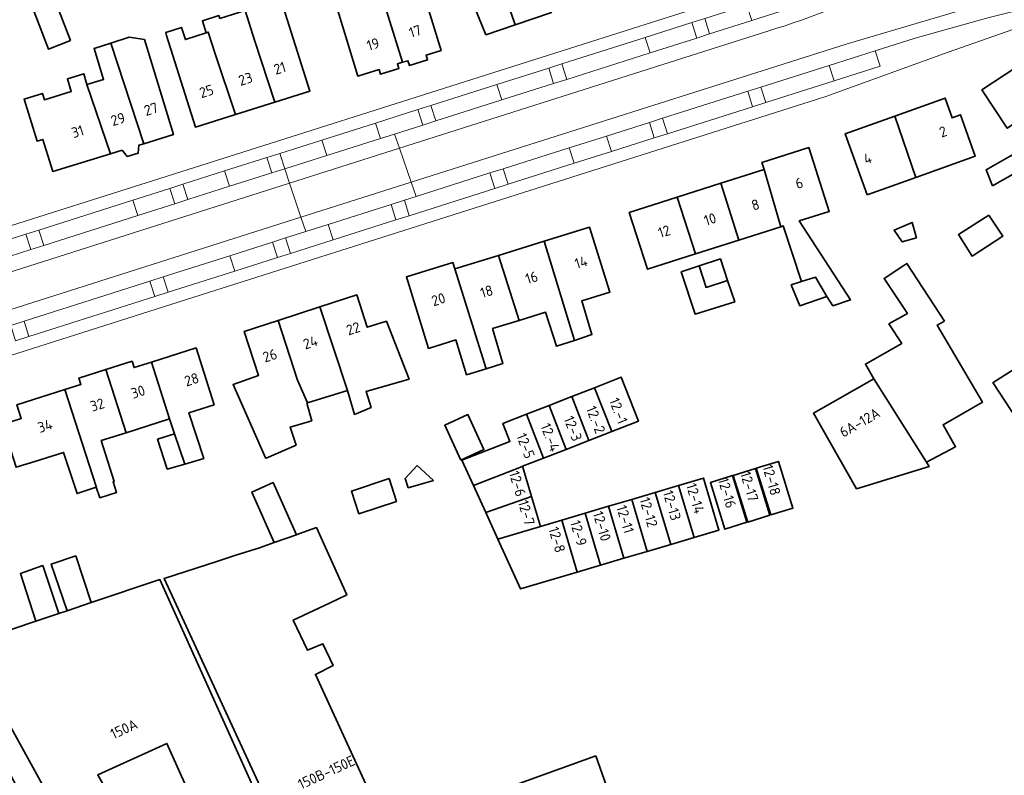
# Model space of a CAD drawing. Extents: x 152761 to 155748, y 459947 to 462743.
# Tile 194 of 256: x 155090 to 155217, y 461734 to 461832. Entities that reach past the tile are written whole.
import ezdxf
from ezdxf.enums import TextEntityAlignment as Align

# ---------------------------------------------------------------- set-up
doc = ezdxf.new("R2010")
doc.units = 0
doc.header["$LTSCALE"] = 0.75
for name, color, linetype, lineweight in [('B-RO-GR-GROENVOORZIENING-GV', 251, 'CONTINUOUS', 18), ('B-RO-OG-BEBOUWING-GV', 6, 'CONTINUOUS', 35), ('B-RO-OG-BEBOUWING-T18', 1, 'CONTINUOUS', 18), ('B-RO-VH-VERHARDING_ASFALT-GV', 251, 'CONTINUOUS', 18), ('B-RO-VH-VERHARDING_BETONSTRAATSTEEN-GV', 251, 'CONTINUOUS', 18), ('B-RO-VH-VERHARDING_TEGEL-GV', 251, 'CONTINUOUS', 18)]:
    doc.layers.add(name, color=color, linetype=linetype, lineweight=lineweight)
doc.styles.add('NLCS-ISO-M200-T18', font='NLCS-ISO.ttf', dxfattribs={"height": 0.36})

msp = doc.modelspace()

# ---------------------------------------------------------------- linework, layer by layer
at = {"layer": 'B-RO-GR-GROENVOORZIENING-GV', "flags": 128}
for points in [[(155176.816, 461831.302), (155177.447, 461829.308), (155179.124, 461829.832), (155178.506, 461831.838)], [(155160.638, 461823.96), (155160.013, 461825.971), (155158.321, 461825.43), (155158.943, 461823.431)], [(155184.675, 461820.423), (155186.391, 461820.972), (155185.752, 461822.96), (155184.05, 461822.427)], [(155141.39, 461820.054), (155142.023, 461818.055), (155143.704, 461818.601), (155143.071, 461820.596)], [(155171.964, 461816.395), (155173.662, 461816.933), (155173.008, 461818.926), (155171.324, 461818.381)], [(155121.851, 461813.856), (155122.502, 461811.86), (155124.162, 461812.401), (155123.537, 461814.39)], [(155153.054, 461810.397), (155152.422, 461812.393), (155150.709, 461811.86), (155151.345, 461809.851)], [(155111.631, 461808.405), (155110.963, 461810.399), (155109.287, 461809.863), (155109.952, 461807.874)], [(155138.549, 461805.798), (155140.266, 461806.33), (155139.633, 461808.329), (155137.913, 461807.786)], [(155091.322, 461801.945), (155092.997, 461802.478), (155092.369, 461804.479), (155090.658, 461803.939)], [(155124.281, 461803.461), (155122.563, 461802.91), (155123.216, 461800.908), (155124.927, 461801.462)], [(155109.066, 461796.427), (155108.438, 461798.419), (155106.729, 461797.883), (155107.367, 461795.873)], [(155090.437, 461792.696), (155088.725, 461792.142), (155089.333, 461790.148), (155091.054, 461790.69)]]:
    msp.add_lwpolyline(points, close=True, dxfattribs=at)
at = {"layer": 'B-RO-OG-BEBOUWING-GV', "flags": 128}
for points in [[(155131.183, 461843.018), (155133.816, 461844.072), (155139.408, 461826.165), (155140.095, 461826.376), (155140.283, 461825.764), (155142.635, 461826.487), (155142.447, 461827.099), (155144.387, 461827.695), (155141.538, 461836.966), (155139.637, 461836.382), (155137.451, 461843.495), (155136.976, 461845.337), (155132.513, 461856.489), (155125.57, 461853.711), (155130.033, 461842.558)], [(155148.312, 461845.913), (155145.974, 461845.13), (155145.986, 461845.1), (155148.304, 461839.62), (155146.462, 461838.877), (155150.18, 461829.739), (155153.955, 461831.009), (155153.441, 461832.502)], [(155148.312, 461845.913), (155153.441, 461832.502), (155153.955, 461831.009), (155158.652, 461832.589), (155153.815, 461844.103), (155151.793, 461843.281), (155150.443, 461846.628)], [(155139.408, 461826.165), (155133.816, 461844.072), (155131.183, 461843.018), (155133.849, 461834.343), (155130.848, 461833.42), (155133.624, 461824.387), (155134.444, 461824.639), (155136.377, 461825.233), (155136.565, 461824.621), (155138.935, 461825.35), (155138.747, 461825.962)], [(155096.439, 461828.977), (155094.362, 461834.356), (155091.524, 461833.26), (155093.601, 461827.882)], [(155122.869, 461821.013), (155127.391, 461822.436), (155123.651, 461834.32), (155121.438, 461833.623), (155119.037, 461832.867), (155120.315, 461828.913)], [(155117.782, 461819.411), (155122.869, 461821.013), (155120.315, 461828.913), (155119.037, 461832.867), (155115.771, 461831.839), (155115.657, 461832.201), (155113.512, 461831.512), (155113.999, 461829.999), (155114.268, 461830.069), (155115.151, 461827.245)], [(155224.832, 461822.381), (155225.091, 461822.551), (155224.23, 461823.859), (155228.472, 461826.518), (155228.768, 461826.099), (155231.557, 461827.866), (155231.601, 461827.796), (155232.132, 461828.146), (155230.159, 461831.145), (155227.886, 461831.613), (155225.285, 461829.902), (155225.127, 461830.142), (155224.669, 461829.84), (155224.763, 461829.698), (155222.932, 461828.493), (155222.829, 461828.65), (155222.366, 461828.346), (155222.571, 461828.034), (155220.089, 461826.401), (155214.338, 461822.617), (155217.617, 461817.633)], [(155117.782, 461819.411), (155115.151, 461827.245), (155114.268, 461830.069), (155113.999, 461829.999), (155111.323, 461829.107), (155110.809, 461830.675), (155108.761, 461830.01), (155108.885, 461829.617), (155112.609, 461817.783)], [(155101.689, 461828.654), (155105.917, 461815.645), (155109.755, 461816.817), (155106.003, 461829.101), (155104.043, 461829.427)], [(155098.585, 461823.296), (155101.612, 461814.33), (155103.127, 461814.793), (155103.784, 461813.99), (155105.22, 461814.428), (155105.308, 461815.459), (155105.917, 461815.645), (155101.689, 461828.654), (155099.503, 461827.936), (155100.721, 461823.948)], [(155098.585, 461823.296), (155098.158, 461824.695), (155096.052, 461824.051), (155096.558, 461822.396), (155093.071, 461821.331), (155092.822, 461822.145), (155090.457, 461821.422), (155092.124, 461815.965), (155092.882, 461816.196), (155094.148, 461812.05), (155101.612, 461814.33)], [(155203.08, 461819.224), (155205.801, 461811.284), (155213.461, 461814.018), (155211.556, 461819.376), (155210.474, 461818.991), (155209.568, 461821.534)], [(155199.505, 461809.037), (155205.801, 461811.284), (155203.08, 461819.224), (155196.646, 461816.934)], [(155191.004, 461797.813), (155192.808, 461798.382), (155194.301, 461795.894), (155195.057, 461794.677), (155197.328, 461795.434), (155190.714, 461805.661), (155194.587, 461806.894), (155191.962, 461815.144), (155185.882, 461813.209), (155186.171, 461812.3), (155188.35, 461804.909), (155188.652, 461805.005)], [(155215.728, 461810.189), (155219.305, 461812.224), (155218.198, 461814.17), (155214.88, 461812.283)], [(155188.35, 461804.909), (155186.171, 461812.3), (155180.577, 461810.52), (155182.919, 461803.181)], [(155174.943, 461808.727), (155177.283, 461801.387), (155182.919, 461803.181), (155180.577, 461810.52)], [(155177.283, 461801.387), (155174.943, 461808.727), (155168.732, 461806.75), (155171.068, 461799.409)], [(155215.226, 461806.409), (155211.307, 461803.896), (155213.076, 461801.112), (155217.036, 461803.679)], [(155157.709, 461803.016), (155161.644, 461790.211), (155163.895, 461790.947), (155162.582, 461795.302), (155166.201, 461796.423), (155163.594, 461804.839)], [(155205.876, 461803.483), (155205.313, 461805.471), (155202.978, 461804.439), (155204.029, 461802.96)], [(155154.493, 461792.796), (155157.912, 461793.855), (155159.302, 461789.445), (155161.644, 461790.211), (155157.709, 461803.016), (155151.828, 461801.194)], [(155150.212, 461786.539), (155152.386, 461787.21), (155151.038, 461791.725), (155154.493, 461792.796), (155151.828, 461801.194), (155146.177, 461799.443)], [(155146.177, 461799.443), (155145.921, 461800.269), (155139.899, 461798.404), (155142.763, 461789.161), (155146.307, 461790.259), (155147.688, 461785.759), (155150.212, 461786.539)], [(155177.777, 461799.836), (155175.445, 461799.066), (155177.244, 461793.614), (155182.361, 461795.193), (155181.443, 461797.967), (155178.666, 461797.048)], [(155181.443, 461797.967), (155180.524, 461800.742), (155177.777, 461799.836), (155178.666, 461797.048)], [(155209.504, 461792.678), (155204.63, 461800.13), (155204.255, 461799.887), (155201.689, 461798.225), (155204.695, 461793.703), (155202.307, 461792.329), (155203.975, 461789.822), (155199.264, 461787.14), (155200.373, 461785.235), (155207.164, 461774.455), (155210.942, 461776.448), (155209.328, 461779.295), (155214.431, 461782.223), (155208.568, 461792.183)], [(155194.301, 461795.894), (155192.808, 461798.382), (155191.004, 461797.813), (155189.679, 461797.408), (155190.787, 461794.678)], [(155128.701, 461794.542), (155132.272, 461783.708), (155133.185, 461780.642), (155135.333, 461781.537), (155134.677, 461783.588), (155140.239, 461785.195), (155137.321, 461792.682), (155134.83, 461791.906), (155133.472, 461796.09)], [(155127.124, 461782.124), (155132.272, 461783.708), (155128.701, 461794.542), (155123.297, 461792.789), (155125.817, 461785.051)], [(155123.297, 461792.789), (155118.931, 461791.373), (155120.78, 461785.672), (155117.476, 461784.502), (155121.675, 461775.002), (155121.77, 461774.957), (155125.635, 461776.659), (155124.879, 461778.984), (155127.663, 461779.821), (155127.033, 461782.095), (155127.124, 461782.124), (155125.817, 461785.051)], [(155106.923, 461787.394), (155109.236, 461780.04), (155109.901, 461778.109), (155111.22, 461774.211), (155113.682, 461774.92), (155111.763, 461780.84), (155115.024, 461781.872), (155112.697, 461789.222)], [(155218.854, 461779.999), (155222.16, 461782.177), (155225.269, 461784.123), (155222.162, 461788.826), (155215.803, 461784.777), (155215.755, 461784.746)], [(155106.923, 461787.394), (155104.673, 461786.682), (155104.413, 461787.5), (155101.04, 461786.432), (155103.641, 461778.269), (155109.236, 461780.04)], [(155095.718, 461783.853), (155099.752, 461771.302), (155099.782, 461771.214), (155100.236, 461769.862), (155102.399, 461770.516), (155101.97, 461771.933), (155102.106, 461771.97), (155100.433, 461777.253), (155103.641, 461778.269), (155101.04, 461786.432), (155097.533, 461785.322), (155097.791, 461784.509)], [(155164.235, 461784.087), (155166.452, 461778.405), (155169.914, 461779.753), (155167.679, 461785.43)], [(155207.164, 461774.455), (155200.373, 461785.235), (155192.546, 461780.781), (155198.13, 461771.023), (155207.504, 461773.877)], [(155099.782, 461771.214), (155099.752, 461771.302), (155095.718, 461783.853), (155089.519, 461781.89), (155090.085, 461780.103), (155087.663, 461779.336), (155089.416, 461773.797), (155091.838, 461774.564), (155091.847, 461774.535), (155095.554, 461775.709), (155097.3, 461770.398)], [(155163.512, 461777.261), (155166.452, 461778.405), (155164.235, 461784.087), (155161.296, 461782.941)], [(155160.567, 461776.114), (155158.352, 461781.792), (155155.417, 461780.647), (155157.631, 461774.972)], [(155158.352, 461781.792), (155160.567, 461776.114), (155163.512, 461777.261), (155161.296, 461782.941)], [(155146.956, 461774.723), (155149.931, 461776.08), (155147.866, 461780.609), (155144.89, 461779.253)], [(155154.588, 461773.787), (155154.937, 461773.923), (155157.631, 461774.972), (155155.417, 461780.647), (155152.377, 461779.461), (155153.286, 461777.133), (155147.088, 461774.715), (155148.575, 461771.446)], [(155111.22, 461774.211), (155109.901, 461778.109), (155107.712, 461777.421), (155108.967, 461773.562)], [(155187.019, 461767.627), (155189.885, 461768.514), (155188.017, 461774.551), (155185.151, 461773.667)], [(155141.273, 461774.02), (155139.732, 461772.345), (155140.137, 461771.155), (155143.394, 461772.087)], [(155148.575, 461771.446), (155150.158, 461767.968), (155156.1, 461770.028), (155154.937, 461773.923), (155154.588, 461773.787)], [(155182.184, 461772.751), (155184.053, 461766.71), (155186.919, 461767.596), (155185.05, 461773.636)], [(155125.689, 461765.079), (155122.659, 461771.838), (155119.903, 461770.591), (155122.805, 461764.054)], [(155138.633, 461769.385), (155137.664, 461772.326), (155132.788, 461770.719), (155133.757, 461767.778)], [(155177.108, 461764.702), (155180.331, 461765.655), (155178.322, 461772.397), (155175.115, 461771.443)], [(155183.953, 461766.679), (155182.084, 461772.72), (155179.217, 461771.836), (155181.082, 461765.791)], [(155171.061, 461762.915), (155174.082, 461763.808), (155172.091, 461770.544), (155169.072, 461769.645)], [(155177.108, 461764.702), (155175.115, 461771.443), (155172.091, 461770.544), (155174.082, 461763.808)], [(155156.1, 461770.028), (155150.158, 461767.968), (155151.74, 461764.49), (155157.262, 461766.133)], [(155169.072, 461769.645), (155166.053, 461768.747), (155168.04, 461762.022), (155171.061, 461762.915)], [(155163.034, 461767.849), (155160.014, 461766.951), (155161.999, 461760.237), (155165.02, 461761.13)], [(155166.053, 461768.747), (155163.034, 461767.849), (155165.02, 461761.13), (155168.04, 461762.022)], [(155151.74, 461764.49), (155154.662, 461758.069), (155161.999, 461760.237), (155160.014, 461766.951), (155157.262, 461766.133)], [(155125.689, 461765.079), (155122.805, 461764.054), (155120.88, 461763.371), (155117.847, 461762.437), (155115.499, 461761.659), (155108.562, 461759.401), (155123.551, 461726.924), (155134.914, 461732.248), (155128.134, 461746.997), (155130.423, 461748.151), (155129.096, 461750.983), (155127.108, 461750.123), (155125.264, 461754.03), (155129.955, 461756.235), (155132.194, 461757.288), (155128.268, 461765.995), (155125.97, 461765.179)], [(155096.009, 461755.238), (155099.134, 461756.287), (155097.134, 461762.327), (155093.961, 461761.274)], [(155091.97, 461753.881), (155094.942, 461754.879), (155092.872, 461761.075), (155089.973, 461760.052)], [(155099.134, 461756.287), (155096.009, 461755.238), (155094.942, 461754.879), (155091.97, 461753.881), (155083.117, 461750.906), (155085.572, 461746.299), (155085.426, 461746.252), (155088.531, 461740.593), (155093.05, 461732.359), (155098.703, 461722.118), (155104.724, 461725.441), (155099.975, 461734.015), (155108.926, 461738.09), (155111.592, 461732.129), (155112.559, 461732.46), (155116.533, 461723.737), (155117.421, 461724.137), (155122.733, 461726.528), (155108.015, 461759.272)], [(155088.531, 461740.593), (155086.19, 461738.579), (155090.321, 461730.973), (155093.05, 461732.359)], [(155170.289, 461708.891), (155175.778, 461711.151), (155167.054, 461730.626), (155166.563, 461730.349), (155164.401, 461736.468), (155150.898, 461731.606), (155149.49, 461731.099), (155151.72, 461724.988), (155152.231, 461725.182), (155152.489, 461724.372), (155154.021, 461723.682), (155155.32, 461724.138), (155156.976, 461722.719), (155161.903, 461724.513), (155166.256, 461715.039), (155163.131, 461713.858), (155165.973, 461707.112), (155169.147, 461708.42)]]:
    msp.add_lwpolyline(points, close=True, dxfattribs=at)
at = {"layer": 'B-RO-VH-VERHARDING_ASFALT-GV'}
for points in [[(155186.766, 461830.259, 0.1251585), (155217.024, 461847.916)], [(155217.024, 461847.916, -0.1251585), (155186.766, 461830.259)]]:
    msp.add_lwpolyline(points, format="xyb", dxfattribs=at)
at = {"layer": 'B-RO-VH-VERHARDING_ASFALT-GV', "flags": 128}
for points in [[(155186.766, 461830.259), (155139.009, 461815.053), (155140.527, 461810.66), (155196.801, 461828.534), (155215.302, 461833.982), (155222.633, 461836.27)], [(155223.246, 461833.894), (155222.633, 461836.27), (155215.302, 461833.982), (155196.801, 461828.534), (155140.527, 461810.66), (155141.164, 461808.817), (155150.709, 461811.86), (155152.422, 461812.393), (155160.945, 461815.097), (155165.786, 461816.628), (155171.324, 461818.381), (155173.008, 461818.926), (155184.05, 461822.427), (155185.752, 461822.96), (155194.6, 461825.773), (155200.524, 461827.646), (155205.691, 461829.293), (155215.1, 461831.926), (155219.947, 461833.108)], [(155190.265, 461833.371), (155184.567, 461831.561), (155179.124, 461829.832), (155177.447, 461829.308), (155171.416, 461827.39), (155160.638, 461823.96), (155158.943, 461823.431), (155152.259, 461821.313), (155143.704, 461818.601), (155142.023, 461818.055), (155138.373, 461816.896), (155139.009, 461815.053), (155186.766, 461830.259)]]:
    msp.add_lwpolyline(points, dxfattribs=at)
for points in [[(155124.78, 461810.552), (155139.009, 461815.053), (155138.373, 461816.896), (155136.566, 461816.322), (155129.613, 461814.12), (155124.162, 461812.401)], [(155126.258, 461806.133), (155140.527, 461810.66), (155139.009, 461815.053), (155124.78, 461810.552)], [(155044.121, 461786.931), (155044.732, 461785.079), (155124.78, 461810.552), (155124.162, 461812.401), (155122.502, 461811.86), (155117.039, 461810.13), (155111.631, 461808.405), (155109.952, 461807.874), (155105.174, 461806.353), (155092.997, 461802.478), (155091.322, 461801.945), (155083.255, 461799.381), (155073.601, 461796.313), (155071.877, 461795.767), (155065.704, 461793.813), (155056.474, 461790.879), (155051.114, 461789.11), (155049.404, 461788.622)], [(155046.182, 461780.678), (155126.258, 461806.133), (155124.78, 461810.552), (155044.732, 461785.079)], [(155126.258, 461806.133), (155126.876, 461804.284), (155129.765, 461805.199), (155137.913, 461807.786), (155139.633, 461808.329), (155141.164, 461808.817), (155140.527, 461810.66)], [(155061.591, 461783.525), (155070.337, 461786.31), (155075.884, 461788.067), (155077.557, 461788.598), (155088.725, 461792.142), (155090.437, 461792.696), (155106.729, 461797.883), (155108.438, 461798.419), (155117.045, 461801.159), (155122.563, 461802.91), (155124.281, 461803.461), (155126.876, 461804.284), (155126.258, 461806.133), (155046.182, 461780.678), (155046.793, 461778.826), (155046.886, 461778.856), (155048.592, 461779.398)]]:
    msp.add_lwpolyline(points, close=True, dxfattribs=at)
at = {"layer": 'B-RO-VH-VERHARDING_BETONSTRAATSTEEN-GV', "flags": 128}
msp.add_lwpolyline([(155192.123, 461834.017), (155191.464, 461835.958), (155183.929, 461833.56), (155184.567, 461831.561), (155190.265, 461833.371)], dxfattribs=at)
for points in [[(155183.929, 461833.56), (155178.506, 461831.838), (155179.124, 461829.832), (155184.567, 461831.561)], [(155177.447, 461829.308), (155176.816, 461831.302), (155170.771, 461829.387), (155171.416, 461827.39)], [(155160.638, 461823.96), (155171.416, 461827.39), (155170.771, 461829.387), (155160.013, 461825.971)], [(155200.524, 461827.646), (155194.6, 461825.773), (155195.244, 461823.777), (155201.168, 461825.659)], [(155158.943, 461823.431), (155158.321, 461825.43), (155151.609, 461823.297), (155152.259, 461821.313)], [(155186.391, 461820.972), (155195.244, 461823.777), (155194.6, 461825.773), (155185.752, 461822.96)], [(155143.071, 461820.596), (155143.704, 461818.601), (155152.259, 461821.313), (155151.609, 461823.297)], [(155184.675, 461820.423), (155184.05, 461822.427), (155173.008, 461818.926), (155173.662, 461816.933)], [(155136.566, 461816.322), (155138.373, 461816.896), (155142.023, 461818.055), (155141.39, 461820.054), (155135.909, 461818.305)], [(155128.972, 461816.114), (155129.613, 461814.12), (155136.566, 461816.322), (155135.909, 461818.305)], [(155165.786, 461816.628), (155166.435, 461814.628), (155171.964, 461816.395), (155171.324, 461818.381)], [(155166.435, 461814.628), (155165.786, 461816.628), (155160.945, 461815.097), (155161.599, 461813.105)], [(155129.613, 461814.12), (155128.972, 461816.114), (155123.537, 461814.39), (155124.162, 461812.401)], [(155160.945, 461815.097), (155152.422, 461812.393), (155153.054, 461810.397), (155161.599, 461813.105)], [(155121.851, 461813.856), (155116.391, 461812.124), (155117.039, 461810.13), (155122.502, 461811.86)], [(155110.963, 461810.399), (155111.631, 461808.405), (155117.039, 461810.13), (155116.391, 461812.124)], [(155141.164, 461808.817), (155139.633, 461808.329), (155140.266, 461806.33), (155151.345, 461809.851), (155150.709, 461811.86)], [(155109.952, 461807.874), (155109.287, 461809.863), (155104.535, 461808.358), (155105.174, 461806.353)], [(155092.997, 461802.478), (155105.174, 461806.353), (155104.535, 461808.358), (155092.369, 461804.479)], [(155130.418, 461803.199), (155138.549, 461805.798), (155137.913, 461807.786), (155129.765, 461805.199)], [(155130.418, 461803.199), (155129.765, 461805.199), (155126.876, 461804.284), (155124.281, 461803.461), (155124.927, 461801.462)], [(155082.618, 461801.385), (155083.255, 461799.381), (155091.322, 461801.945), (155090.658, 461803.939)], [(155117.045, 461801.159), (155117.7, 461799.159), (155123.216, 461800.908), (155122.563, 461802.91)], [(155117.7, 461799.159), (155117.045, 461801.159), (155108.438, 461798.419), (155109.066, 461796.427)], [(155106.729, 461797.883), (155090.437, 461792.696), (155091.054, 461790.69), (155107.367, 461795.873)]]:
    msp.add_lwpolyline(points, close=True, dxfattribs=at)
at = {"layer": 'B-RO-VH-VERHARDING_TEGEL-GV', "flags": 128}
for points in [[(155219.791, 461859.537), (155214.553, 461859.315), (155213.755, 461859.269), (155214.255, 461856.412), (155214.803, 461853.203), (155209.29, 461847.315), (155205.7, 461844.546), (155205.441, 461845.099), (155204.226, 461844.53), (155202.579, 461841.203), (155189.667, 461837.074), (155112.476, 461812.566), (155081.717, 461802.817), (155073.714, 461800.272), (155061.84, 461796.494), (155042.51, 461790.343), (155040.427, 461789.68), (155024.503, 461784.656), (155019.022, 461782.384)], [(155046.25, 461774.751), (155053.428, 461777.055), (155114.187, 461796.357), (155193.077, 461821.411), (155194.149, 461821.736), (155209.97, 461827.481), (155215.878, 461829.559), (155229.643, 461834.4), (155228.65, 461835.701)], [(155082.618, 461801.385), (155090.658, 461803.939), (155092.369, 461804.479), (155104.535, 461808.358), (155109.287, 461809.863), (155110.963, 461810.399), (155116.391, 461812.124), (155121.851, 461813.856), (155123.537, 461814.39), (155128.972, 461816.114), (155135.909, 461818.305), (155141.39, 461820.054), (155143.071, 461820.596), (155151.609, 461823.297), (155158.321, 461825.43), (155160.013, 461825.971), (155170.771, 461829.387), (155176.816, 461831.302), (155178.506, 461831.838)], [(155215.1, 461831.926), (155205.691, 461829.293), (155200.524, 461827.646), (155201.168, 461825.659), (155195.244, 461823.777), (155186.391, 461820.972), (155184.675, 461820.423), (155173.662, 461816.933), (155171.964, 461816.395), (155166.435, 461814.628), (155161.599, 461813.105), (155153.054, 461810.397), (155151.345, 461809.851), (155140.266, 461806.33), (155138.549, 461805.798), (155130.418, 461803.199), (155124.927, 461801.462), (155123.216, 461800.908), (155117.7, 461799.159), (155109.066, 461796.427), (155107.367, 461795.873), (155091.054, 461790.69), (155089.333, 461790.148)]]:
    msp.add_lwpolyline(points, dxfattribs=at)

# ---------------------------------------------------------------- texts
at = {"layer": 'B-RO-OG-BEBOUWING-T18', "style": 'NLCS-ISO-M200-T18'}
for s, rotation, p in [('17', 17.1, (155141.027, 461830.177)), ('19', 17.1, (155135.587, 461828.505)), ('21', 17.5, (155123.524, 461825.413)), ('23', 17.5, (155119.086, 461824.015)), ('25', 17.5, (155114.04, 461822.427)), ('27', 17, (155106.871, 461820.119)), ('29', 17, (155102.596, 461818.813)), ('31', 17, (155097.373, 461817.218)), ('2', 19.6, (155209.312, 461817.197)), ('4', 19.6, (155199.556, 461813.724)), ('6', 17.6, (155190.702, 461810.545)), ('8', 17.6, (155185.044, 461807.744)), ('10', 17.6, (155179.181, 461805.878)), ('12', 17.6, (155173.242, 461804.298)), ('14', 17.2, (155162.493, 461800.31)), ('16', 17.2, (155156.102, 461798.331)), ('18', 17.2, (155150.277, 461796.526)), ('20', 17.2, (155144.043, 461795.5)), ('22', 18, (155133.021, 461791.738)), ('24', 18, (155127.484, 461789.942)), ('26', 18, (155122.248, 461788.244)), ('28', 17.6, (155112.118, 461785.148)), ('30', 17.6, (155105.185, 461783.549)), ('12.-1', 291.3, (155167.332, 461781.097)), ('32', 17.6, (155099.914, 461781.88)), ('12.-2', 291.3, (155164.392, 461779.952)), ('12-3', 291.3, (155161.448, 461778.804)), ('6A-12A', 29.7, (155198.538, 461779.588)), ('34', 17.6, (155093.159, 461779.146)), ('12.-4', 291.3, (155158.513, 461777.661)), ('12-5', 291.3, (155155.317, 461776.576)), ('12-18', 286.1, (155187.142, 461772.146)), ('12-6', 286.6, (155154.27, 461771.676)), ('12-17', 286.2, (155184.26, 461771.31)), ('12-14', 286.5, (155177.277, 461769.767)), ('12-16', 286.4, (155181.389, 461770.486)), ('12-13', 286.5, (155174.252, 461768.87)), ('12-7', 286.6, (155155.427, 461767.909)), ('12-11', 286.5, (155168.212, 461767.08)), ('12-12', 286.5, (155171.232, 461767.975)), ('12-10', 286.5, (155165.192, 461766.184)), ('12-9', 286.5, (155162.172, 461765.289)), ('12-8', 286.5, (155159.376, 461764.428)), ('150A', 24.5, (155103.363, 461739.952)), ('150B-150E', 24.7, (155129.547, 461734.346))]:
    msp.add_text(s, height=1.35, rotation=rotation, dxfattribs=at).set_placement(p, align=Align.MIDDLE)

doc.saveas('drawing.dxf')
